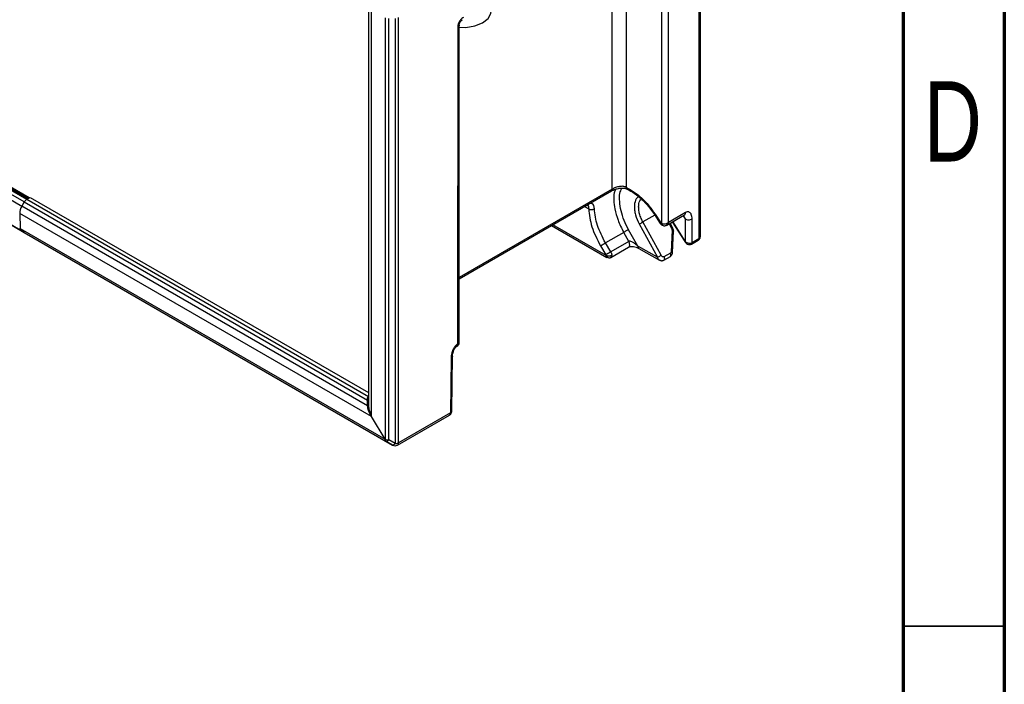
# Model space of a CAD drawing. Header units: millimetres. Extents: x 15 to 415, y 5 to 292.
# Tile 11 of 15: x 366 to 415, y 146 to 178. Entities that reach past the tile are written whole.
import ezdxf

# ---------------------------------------------------------------- set-up
doc = ezdxf.new("R2010")
doc.units = ezdxf.units.MM
doc.styles.add('SLDTEXTSTYLE0', font='TXT', dxfattribs={"width": 0.75})

msp = doc.modelspace()

# ---------------------------------------------------------------- linework, layer by layer
at = {"color": 7, "linetype": 'Continuous', "lineweight": 70}
for p, q in [((415, 292), (415, 5)), ((410, 287), (410, 10))]:
    msp.add_line(p, q, dxfattribs=at)
at = {"color": 7, "linetype": 'Continuous', "lineweight": 25}
for p, q in [((366.41, 169.268), (311.963, 200.7)), ((366.535, 169.485), (312.088, 200.916)), ((312.213, 201.048), (366.66, 169.617)), ((312.284, 201.089), (366.731, 169.657)), ((366.775, 169.683), (312.359, 201.097)), ((311.911, 199.505), (366.359, 168.073)), ((366.535, 167.971), (312.088, 199.403)), ((399.895, 187.173), (399.895, 167.657)), ((399.968, 167.781), (399.968, 187.275)), ((398.043, 184.133), (398.043, 168.425)), ((398.387, 168.471), (398.387, 184.138)), ((395.614, 170.121), (395.614, 182.638)), ((396.302, 182.624), (396.302, 170.217)), ((383.558, 179.17), (383.558, 159.435)), ((383.712, 158.872), (383.713, 178.961)), ((384.382, 178.583), (384.38, 157.751)), ((384.555, 157.713), (384.555, 178.558)), ((384.868, 178.558), (384.868, 157.532)), ((385.045, 157.574), (385.045, 178.6)), ((388.04, 162.529), (388.04, 178.225)), ((387.967, 178.123), (387.965, 162.458)), ((395.614, 170.121), (388.04, 165.749)), ((388.04, 165.681), (395.573, 170.029)), ((366.535, 169.485), (366.41, 169.268)), ((366.535, 169.485), (366.414, 169.274)), ((366.535, 169.485), (383.508, 159.687)), ((366.66, 169.617), (366.826, 169.712)), ((366.731, 169.657), (366.66, 169.617)), ((366.66, 169.617), (383.558, 159.862)), ((366.826, 169.712), (383.558, 160.054)), ((366.411, 169.268), (366.414, 169.274)), ((383.508, 159.406), (366.414, 169.274)), ((388.04, 165.681), (394.269, 169.276)), ((394.245, 169.263), (394.448, 169.146)), ((397.422, 169.239), (397.703, 168.857)), ((366.311, 168.916), (366.327, 168.171)), ((383.712, 158.872), (366.311, 168.916)), ((397.717, 168.836), (397.126, 168.495)), ((398.028, 166.847), (397.126, 168.495)), ((397.703, 168.857), (397.982, 168.427)), ((397.737, 168.88), (398.016, 168.45)), ((398.31, 168.342), (399.189, 168.849)), ((399.241, 168.964), (398.387, 168.471)), ((398.581, 168.498), (399.194, 167.523)), ((399.215, 167.54), (398.605, 168.512)), ((399.111, 168.804), (399.209, 168.645)), ((399.139, 168.82), (399.209, 168.645)), ((399.209, 168.645), (399.215, 167.54)), ((399.568, 167.469), (399.562, 168.647)), ((366.327, 168.171), (384.38, 157.751)), ((366.359, 168.073), (366.535, 167.971)), ((366.379, 168.062), (384.43, 157.641)), ((392.613, 168.321), (395.344, 166.745)), ((395.303, 166.842), (392.678, 168.358)), ((396.878, 167.298), (396.421, 168.114)), ((396.942, 168.396), (397.843, 166.748)), ((398.424, 168.408), (398.544, 168.181)), ((398.597, 168.215), (398.479, 168.439)), ((398.567, 168.087), (398.52, 167.022)), ((398.591, 166.979), (398.638, 168.044)), ((366.535, 167.971), (384.743, 157.46)), ((396.177, 167.979), (395.276, 167.459)), ((396.427, 167.533), (395.537, 167.019)), ((396.427, 167.533), (396.177, 167.979)), ((399.537, 167.4), (399.863, 167.588)), ((399.895, 167.657), (399.568, 167.469)), ((399.863, 167.589), (399.864, 167.591)), ((399.968, 167.781), (399.966, 167.775)), ((395.031, 167.317), (395.292, 166.877)), ((395.537, 167.019), (395.276, 167.459)), ((395.544, 166.745), (396.423, 167.252)), ((397.843, 166.748), (396.878, 167.298)), ((396.93, 167.185), (397.94, 166.609)), ((395.543, 166.747), (395.537, 166.746)), ((397.941, 166.611), (397.892, 166.653)), ((398.158, 166.605), (398.156, 166.604)), ((398.158, 166.604), (398.485, 166.792)), ((398.489, 166.959), (398.162, 166.77)), ((387.909, 162.337), (387.94, 162.355)), ((387.638, 161.763), (387.609, 159.054)), ((387.682, 159.154), (387.711, 161.863)), ((383.508, 159.406), (383.508, 159.687)), ((384.38, 157.751), (383.712, 158.872)), ((384.993, 157.46), (387.557, 158.94)), ((387.609, 159.054), (385.045, 157.574)), ((384.743, 157.46), (384.43, 157.641)), ((384.868, 157.532), (384.555, 157.713))]:
    msp.add_line(p, q, dxfattribs=at)
at = {"color": 7, "linetype": 'Continuous', "lineweight": 35}
for p, q in [((415, 148.5), (410, 148.5)), ((410, 148.5), (415, 148.5))]:
    msp.add_line(p, q, dxfattribs=at)
at = {"color": 7, "linetype": 'Continuous', "lineweight": 25, "flags": 128}
msp.add_lwpolyline([(388.04, 178.123), (388.371, 178.12), (388.815, 178.19), (389.196, 178.34), (389.472, 178.553), (389.613, 178.807), (389.627, 178.924)], dxfattribs=at)
at = {"color": 7, "linetype": 'Continuous', "lineweight": 25}
for centre, radius, start, end in [((366.851, 169.311), 0.361, 121.9547, 151.1444), ((367.028, 168.895), 0.721, 148.8563, 178.0435), ((395.86, 170.634), 2.486, 295.7975, 300.6177), ((398.047, 168.384), 0.585, 122.0348, 126.054), ((366.432, 168.175), 0.126, 174.3796, 234.302), ((384.868, 157.676), 0.25, 239.9992, 300), ((384.92, 157.562), 0.126, 305.698, 5.6204)]:
    msp.add_arc(centre, radius, start, end, dxfattribs=at)
for points, knots in [([(388.25, 178.613), (388.227, 178.598), (388.179, 178.566), (388.116, 178.499), (388.063, 178.428), (388.014, 178.337), (387.975, 178.23), (387.969, 178.157), (387.967, 178.123)], [0, 0, 0, 0, 0.160414, 0.321604, 0.454942, 0.589004, 0.81117, 1, 1, 1, 1]), ([(388.039, 178.225), (388.039, 178.224), (388.045, 178.205), (388.025, 178.166), (387.986, 178.137), (387.967, 178.123)], [0, 0, 0, 0, 0.035447, 0.517724, 1, 1, 1, 1]), ([(388.04, 178.225), (388.041, 178.237), (388.042, 178.261), (388.051, 178.301), (388.066, 178.341), (388.086, 178.381), (388.11, 178.418), (388.147, 178.462), (388.178, 178.484), (388.198, 178.499)], [0, 0, 0, 0, 0.124376, 0.249243, 0.374457, 0.499882, 0.625382, 0.750842, 1, 1, 1, 1]), ([(395.614, 170.121), (395.612, 170.104), (395.609, 170.071), (395.593, 170.041), (395.576, 170.034), (395.571, 170.031)], [0, 0, 0, 0, 0.410405, 0.82081, 1, 1, 1, 1]), ([(395.573, 170.029), (395.601, 170.044), (395.656, 170.074), (395.788, 170.125), (395.967, 170.17), (396.18, 170.181), (396.293, 170.142), (396.349, 170.123)], [0, 0, 0, 0, 0.131022, 0.261354, 0.515921, 0.761784, 1, 1, 1, 1]), ([(396.302, 170.217), (396.253, 170.233), (396.151, 170.267), (395.962, 170.252), (395.802, 170.208), (395.686, 170.16), (395.638, 170.134), (395.614, 170.121)], [0, 0, 0, 0, 0.237097, 0.487116, 0.744366, 0.87609, 1, 1, 1, 1]), ([(395.771, 170.115), (395.749, 170.056), (395.65, 169.795), (395.705, 169.245), (395.882, 168.567), (396.075, 168.183), (396.177, 167.979)], [0, 0, 0, 0, 0.11177, 0.491019, 0.729542, 1, 1, 1, 1]), ([(396.421, 168.114), (396.344, 168.266), (396.187, 168.572), (396.037, 169.049), (395.97, 169.502), (395.965, 169.902), (396.047, 170.085), (396.083, 170.166)], [0, 0, 0, 0, 0.206853, 0.418245, 0.629103, 0.836473, 1, 1, 1, 1]), ([(396.302, 170.217), (396.568, 170.058), (397.1, 169.74), (397.525, 169.166), (397.737, 168.88)], [0, 0, 0, 0, 0.500794, 1, 1, 1, 1]), ([(396.35, 170.123), (396.348, 170.124), (396.339, 170.127), (396.326, 170.139), (396.308, 170.167), (396.304, 170.197), (396.302, 170.217)], [0, 0, 0, 0, 0.055707, 0.304291, 0.547722, 1, 1, 1, 1]), ([(396.349, 170.123), (396.472, 170.056), (396.718, 169.922), (397.074, 169.62), (397.313, 169.388), (397.416, 169.246), (397.422, 169.239)], [0, 0, 0, 0, 0.326724, 0.654237, 0.982578, 1, 1, 1, 1]), ([(396.967, 169.806), (396.906, 169.756), (396.771, 169.646), (396.7, 169.371), (396.707, 169.088), (396.764, 168.779), (396.872, 168.546), (396.942, 168.396)], [0, 0, 0, 0, 0.208865, 0.4625003, 0.6024838, 0.7426782, 1, 1, 1, 1]), ([(397.126, 168.495), (397.088, 168.572), (397.013, 168.723), (396.946, 168.949), (396.914, 169.154), (396.92, 169.381), (396.959, 169.557), (397.031, 169.623), (397.046, 169.636)], [0, 0, 0, 0, 0.1780351, 0.3469786, 0.5068247, 0.6575679, 0.9306422, 1, 1, 1, 1]), ([(394.269, 169.276), (394.301, 169.295), (394.363, 169.33), (394.375, 169.332), (394.38, 169.333)], [0, 0, 0, 0, 0.51787, 1, 1, 1, 1]), ([(394.382, 169.332), (394.401, 169.314), (394.439, 169.28), (394.445, 169.19), (394.448, 169.146)], [0, 0, 0, 0, 0.513263, 1, 1, 1, 1]), ([(394.448, 169.146), (394.467, 169.136), (394.498, 169.121), (394.548, 169.112), (394.589, 169.11), (394.63, 169.113), (394.68, 169.123), (394.711, 169.139), (394.73, 169.149)], [0, 0, 0, 0, 0.239479, 0.368375, 0.499999, 0.631624, 0.76052, 1, 1, 1, 1]), ([(394.448, 169.146), (394.479, 168.851), (394.541, 168.263), (394.868, 167.632), (395.031, 167.317)], [0, 0, 0, 0, 0.500794, 1, 1, 1, 1]), ([(394.73, 169.149), (394.724, 169.206), (394.712, 169.323), (394.622, 169.402), (394.541, 169.424), (394.482, 169.4), (394.482, 169.4)], [0, 0, 0, 0, 0.311308, 0.644693, 0.997722, 1, 1, 1, 1]), ([(395.276, 167.459), (395.124, 167.75), (394.82, 168.333), (394.76, 168.877), (394.73, 169.149)], [0, 0, 0, 0, 0.4991679, 1, 1, 1, 1]), ([(399.562, 168.647), (399.554, 168.724), (399.541, 168.859), (399.463, 168.961), (399.394, 168.994), (399.343, 168.998), (399.291, 168.989), (399.258, 168.972), (399.241, 168.964)], [0, 0, 0, 0, 0.354972, 0.620932, 0.727891, 0.829531, 0.915591, 1, 1, 1, 1]), ([(399.188, 168.851), (399.196, 168.856), (399.217, 168.868), (399.236, 168.907), (399.239, 168.945), (399.241, 168.964)], [0, 0, 0, 0, 0.261352, 0.630676, 1, 1, 1, 1]), ([(398.016, 168.45), (398.009, 168.446), (397.997, 168.437), (397.986, 168.43), (397.981, 168.427), (397.982, 168.427), (397.982, 168.427)], [0, 0, 0, 0, 0.307998, 0.615997, 0.923995, 1, 1, 1, 1]), ([(397.982, 168.427), (397.988, 168.417), (398.002, 168.397), (398.029, 168.37), (398.059, 168.346), (398.082, 168.335), (398.093, 168.329)], [0, 0, 0, 0, 0.2365705, 0.4823035, 0.7369027, 1, 1, 1, 1]), ([(398.016, 168.45), (398.018, 168.447), (398.021, 168.441), (398.028, 168.434), (398.035, 168.429), (398.04, 168.426), (398.043, 168.425)], [0, 0, 0, 0, 0.255316, 0.499996, 0.744679, 1, 1, 1, 1]), ([(398.043, 168.425), (398.065, 168.416), (398.109, 168.398), (398.197, 168.394), (398.283, 168.412), (398.348, 168.442), (398.376, 168.463), (398.387, 168.471)], [0, 0, 0, 0, 0.210018, 0.43145, 0.694778, 0.88719, 1, 1, 1, 1]), ([(398.043, 168.425), (398.046, 168.405), (398.05, 168.374), (398.068, 168.346), (398.082, 168.333), (398.091, 168.33), (398.093, 168.33)], [0, 0, 0, 0, 0.44834, 0.689626, 0.936013, 1, 1, 1, 1]), ([(398.093, 168.329), (398.115, 168.321), (398.156, 168.306), (398.217, 168.308), (398.27, 168.321), (398.299, 168.336), (398.312, 168.343)], [0, 0, 0, 0, 0.3008735, 0.5681703, 0.7995135, 1, 1, 1, 1]), ([(398.387, 168.471), (398.384, 168.458), (398.377, 168.425), (398.355, 168.376), (398.326, 168.356), (398.31, 168.346)], [0, 0, 0, 0, 0.21952, 0.595911, 1, 1, 1, 1]), ([(398.544, 168.181), (398.556, 168.188), (398.581, 168.203), (398.598, 168.214), (398.596, 168.213), (398.595, 168.213)], [0, 0, 0, 0, 0.413831, 0.827661, 1, 1, 1, 1]), ([(398.544, 168.181), (398.551, 168.165), (398.565, 168.135), (398.566, 168.103), (398.567, 168.087)], [0, 0, 0, 0, 0.516947, 1, 1, 1, 1]), ([(398.567, 168.087), (398.578, 168.084), (398.598, 168.079), (398.621, 168.068), (398.636, 168.056), (398.637, 168.048), (398.638, 168.044)], [0, 0, 0, 0, 0.250229, 0.500458, 0.750687, 1, 1, 1, 1]), ([(398.638, 168.044), (398.637, 168.074), (398.634, 168.134), (398.609, 168.188), (398.597, 168.215)], [0, 0, 0, 0, 0.5157984, 1, 1, 1, 1]), ([(396.422, 167.254), (396.426, 167.255), (396.443, 167.262), (396.462, 167.292), (396.476, 167.341), (396.474, 167.401), (396.459, 167.468), (396.438, 167.511), (396.427, 167.533)], [0, 0, 0, 0, 0.05534, 0.244272, 0.433204, 0.622136, 0.811068, 1, 1, 1, 1]), ([(396.878, 167.298), (396.826, 167.347), (396.737, 167.429), (396.602, 167.511), (396.509, 167.542), (396.455, 167.544), (396.436, 167.536), (396.427, 167.533)], [0, 0, 0, 0, 0.410107, 0.692119, 0.870344, 0.939268, 1, 1, 1, 1]), ([(399.194, 167.523), (399.21, 167.5), (399.246, 167.452), (399.313, 167.407), (399.376, 167.382), (399.43, 167.373), (399.487, 167.377), (399.521, 167.393), (399.538, 167.401)], [0, 0, 0, 0, 0.211223, 0.440078, 0.565901, 0.701899, 0.847342, 1, 1, 1, 1]), ([(399.196, 167.524), (399.195, 167.524), (399.194, 167.524), (399.207, 167.534), (399.215, 167.54)], [0, 0, 0, 0, 0.362861, 1, 1, 1, 1]), ([(399.215, 167.54), (399.232, 167.526), (399.259, 167.502), (399.322, 167.466), (399.4, 167.441), (399.496, 167.438), (399.544, 167.458), (399.568, 167.469)], [0, 0, 0, 0, 0.171596, 0.282586, 0.539379, 0.776443, 1, 1, 1, 1]), ([(399.864, 167.591), (399.869, 167.593), (399.881, 167.601), (399.892, 167.624), (399.894, 167.646), (399.895, 167.657)], [0, 0, 0, 0, 0.2444256, 0.6222128, 1, 1, 1, 1]), ([(399.865, 167.59), (399.881, 167.601), (399.912, 167.623), (399.944, 167.671), (399.962, 167.722), (399.965, 167.758), (399.967, 167.775)], [0, 0, 0, 0, 0.27304, 0.533073, 0.776004, 1, 1, 1, 1]), ([(399.895, 167.657), (399.905, 167.664), (399.927, 167.679), (399.949, 167.708), (399.965, 167.742), (399.967, 167.768), (399.968, 167.781)], [0, 0, 0, 0, 0.2403869, 0.4865623, 0.7394749, 1, 1, 1, 1]), ([(396.42, 167.25), (396.436, 167.258), (396.469, 167.275), (396.549, 167.29), (396.664, 167.283), (396.805, 167.248), (396.886, 167.208), (396.927, 167.187)], [0, 0, 0, 0, 0.098419, 0.200112, 0.439544, 0.71272, 1, 1, 1, 1]), ([(396.878, 167.298), (396.881, 167.274), (396.887, 167.226), (396.911, 167.189), (396.93, 167.185), (396.93, 167.185)], [0, 0, 0, 0, 0.499961, 0.999921, 1, 1, 1, 1]), ([(398.52, 167.022), (398.519, 167.015), (398.518, 167.001), (398.512, 166.983), (398.502, 166.968), (398.493, 166.962), (398.489, 166.959)], [0, 0, 0, 0, 0.2748435, 0.5238413, 0.7603942, 1, 1, 1, 1]), ([(398.52, 167.022), (398.53, 167.019), (398.551, 167.014), (398.574, 167.003), (398.589, 166.991), (398.59, 166.983), (398.591, 166.979)], [0, 0, 0, 0, 0.250276, 0.500551, 0.750827, 1, 1, 1, 1]), ([(399.568, 167.469), (399.567, 167.457), (399.565, 167.435), (399.554, 167.412), (399.542, 167.405), (399.537, 167.402)], [0, 0, 0, 0, 0.37481, 0.74962, 1, 1, 1, 1]), ([(395.292, 166.877), (395.294, 166.874), (395.297, 166.868), (395.3, 166.859), (395.302, 166.85), (395.303, 166.845), (395.303, 166.842)], [0, 0, 0, 0, 0.255316, 0.499996, 0.744679, 1, 1, 1, 1]), ([(395.585, 166.842), (395.566, 166.832), (395.535, 166.817), (395.485, 166.807), (395.444, 166.804), (395.403, 166.807), (395.353, 166.817), (395.322, 166.832), (395.303, 166.842)], [0, 0, 0, 0, 0.239495, 0.368386, 0.500001, 0.631616, 0.760506, 1, 1, 1, 1]), ([(395.345, 166.747), (395.342, 166.748), (395.327, 166.751), (395.31, 166.783), (395.305, 166.823), (395.303, 166.842)], [0, 0, 0, 0, 0.10024, 0.561981, 1, 1, 1, 1]), ([(395.385, 166.74), (395.384, 166.739), (395.368, 166.732), (395.356, 166.74), (395.345, 166.747)], [0, 0, 0, 0, 0.085007, 1, 1, 1, 1]), ([(395.386, 166.74), (395.394, 166.736), (395.418, 166.726), (395.458, 166.721), (395.503, 166.725), (395.53, 166.738), (395.543, 166.744)], [0, 0, 0, 0, 0.1597028, 0.448967, 0.7304185, 1, 1, 1, 1]), ([(395.585, 166.842), (395.583, 166.823), (395.578, 166.783), (395.561, 166.751), (395.546, 166.748), (395.543, 166.747)], [0, 0, 0, 0, 0.438821, 0.899761, 1, 1, 1, 1]), ([(397.892, 166.653), (397.89, 166.654), (397.879, 166.663), (397.862, 166.696), (397.85, 166.728), (397.843, 166.748)], [0, 0, 0, 0, 0.07762, 0.439785, 1, 1, 1, 1]), ([(397.893, 166.654), (397.911, 166.638), (397.943, 166.61), (397.998, 166.588), (398.05, 166.577), (398.106, 166.58), (398.139, 166.595), (398.156, 166.603)], [0, 0, 0, 0, 0.237743, 0.409755, 0.595183, 0.792943, 1, 1, 1, 1]), ([(398.162, 166.77), (398.157, 166.768), (398.148, 166.764), (398.126, 166.762), (398.095, 166.772), (398.057, 166.801), (398.038, 166.831), (398.028, 166.847)], [0, 0, 0, 0, 0.1017619, 0.2028687, 0.4244, 0.6913918, 1, 1, 1, 1]), ([(398.162, 166.77), (398.168, 166.757), (398.181, 166.731), (398.189, 166.692), (398.19, 166.656), (398.181, 166.627), (398.17, 166.609), (398.16, 166.606), (398.158, 166.605)], [0, 0, 0, 0, 0.1896675, 0.379335, 0.5690025, 0.75867, 0.9483375, 1, 1, 1, 1]), ([(398.484, 166.792), (398.5, 166.803), (398.532, 166.826), (398.566, 166.875), (398.586, 166.927), (398.589, 166.962), (398.591, 166.979)], [0, 0, 0, 0, 0.274253, 0.5347477, 0.7773066, 1, 1, 1, 1]), ([(398.484, 166.793), (398.486, 166.794), (398.496, 166.798), (398.508, 166.815), (398.517, 166.844), (398.516, 166.88), (398.507, 166.92), (398.495, 166.946), (398.489, 166.959)], [0, 0, 0, 0, 0.0516625, 0.24133, 0.4309975, 0.620665, 0.8103325, 1, 1, 1, 1]), ([(387.965, 162.458), (387.956, 162.452), (387.946, 162.446), (387.935, 162.437), (387.908, 162.414), (387.862, 162.374), (387.804, 162.299), (387.734, 162.183), (387.658, 161.993), (387.645, 161.846), (387.638, 161.763)], [0, 0, 0, 0, 0.045763, 0.0471736, 0.0584509, 0.1821863, 0.286151, 0.3961605, 0.6602466, 1, 1, 1, 1]), ([(387.711, 161.863), (387.714, 161.905), (387.719, 161.977), (387.745, 162.073), (387.769, 162.136), (387.795, 162.196), (387.829, 162.256), (387.87, 162.31), (387.898, 162.329), (387.912, 162.339)], [0, 0, 0, 0, 0.275172, 0.477518, 0.543382, 0.631569, 0.799989, 0.89925, 1, 1, 1, 1]), ([(387.909, 162.34), (387.916, 162.344), (387.937, 162.356), (387.959, 162.396), (387.963, 162.437), (387.965, 162.458)], [0, 0, 0, 0, 0.2259598, 0.6010441, 1, 1, 1, 1]), ([(387.939, 162.354), (387.959, 162.369), (387.991, 162.392), (388.019, 162.437), (388.034, 162.475), (388.041, 162.507), (388.04, 162.524), (388.039, 162.528)], [0, 0, 0, 0, 0.357176, 0.549861, 0.746875, 0.944056, 1, 1, 1, 1]), ([(387.94, 162.358), (387.949, 162.366), (387.966, 162.378), (387.972, 162.416), (387.968, 162.443), (387.965, 162.458)], [0, 0, 0, 0, 0.410219, 0.675461, 1, 1, 1, 1]), ([(387.965, 162.458), (387.979, 162.462), (388.004, 162.47), (388.029, 162.492), (388.04, 162.513), (388.04, 162.526), (388.04, 162.529)], [0, 0, 0, 0, 0.310179, 0.582835, 0.901692, 1, 1, 1, 1]), ([(387.711, 161.863), (387.711, 161.863), (387.717, 161.845), (387.696, 161.806), (387.657, 161.778), (387.638, 161.763)], [0, 0, 0, 0, 0.000723, 0.500362, 1, 1, 1, 1]), ([(383.508, 159.687), (383.506, 159.707), (383.501, 159.746), (383.51, 159.796), (383.529, 159.837), (383.55, 159.853), (383.56, 159.861)], [0, 0, 0, 0, 0.299887, 0.560863, 0.790546, 1, 1, 1, 1]), ([(383.712, 158.872), (383.655, 158.968), (383.554, 159.14), (383.522, 159.325), (383.508, 159.406)], [0, 0, 0, 0, 0.559765, 1, 1, 1, 1]), ([(383.558, 159.435), (383.565, 159.35), (383.581, 159.155), (383.665, 158.974), (383.712, 158.872)], [0, 0, 0, 0, 0.440235, 1, 1, 1, 1]), ([(387.554, 158.938), (387.579, 158.956), (387.629, 158.992), (387.674, 159.071), (387.678, 159.128), (387.68, 159.154)], [0, 0, 0, 0, 0.350989, 0.701686, 1, 1, 1, 1]), ([(387.557, 158.94), (387.557, 158.94), (387.576, 158.944), (387.6, 158.981), (387.606, 159.03), (387.609, 159.054)], [0, 0, 0, 0, 0.000102, 0.500051, 1, 1, 1, 1]), ([(387.609, 159.054), (387.629, 159.069), (387.668, 159.098), (387.688, 159.136), (387.682, 159.154), (387.682, 159.154)], [0, 0, 0, 0, 0.4999517, 0.9999034, 1, 1, 1, 1]), ([(384.38, 157.751), (384.407, 157.74), (384.458, 157.718), (384.523, 157.715), (384.555, 157.713)], [0, 0, 0, 0, 0.513077, 1, 1, 1, 1]), ([(384.43, 157.641), (384.415, 157.653), (384.386, 157.677), (384.382, 157.726), (384.38, 157.751)], [0, 0, 0, 0, 0.486923, 1, 1, 1, 1])]:
    msp.add_open_spline(points, degree=3, knots=knots, dxfattribs=at)
for points in [[(366.66, 169.617), (366.649, 169.609), (366.626, 169.594), (366.592, 169.563), (366.561, 169.526), (366.544, 169.499), (366.535, 169.485)], [(399.209, 168.645), (399.235, 168.633), (399.287, 168.61), (399.386, 168.6), (399.485, 168.611), (399.536, 168.635), (399.562, 168.647)], [(366.379, 168.062), (366.371, 168.067), (366.356, 168.078), (366.34, 168.103), (366.329, 168.134), (366.328, 168.159), (366.327, 168.171)], [(396.421, 168.114), (396.405, 168.106), (396.374, 168.09), (396.307, 168.054), (396.237, 168.014), (396.197, 167.991), (396.177, 167.979)], [(395.031, 167.317), (395.038, 167.321), (395.053, 167.328), (395.08, 167.343), (395.111, 167.36), (395.145, 167.38), (395.18, 167.4), (395.214, 167.421), (395.247, 167.441), (395.266, 167.453), (395.276, 167.459)], [(395.537, 167.019), (395.527, 167.013), (395.508, 167), (395.475, 166.98), (395.44, 166.96), (395.406, 166.939), (395.372, 166.92), (395.341, 166.903), (395.313, 166.888), (395.299, 166.881), (395.292, 166.877)], [(395.537, 167.019), (395.544, 167.004), (395.56, 166.974), (395.575, 166.928), (395.585, 166.883), (395.585, 166.856), (395.585, 166.842)], [(397.843, 166.748), (397.855, 166.754), (397.879, 166.765), (397.93, 166.792), (397.983, 166.821), (398.013, 166.838), (398.028, 166.847)], [(383.558, 159.716), (383.557, 159.713), (383.556, 159.707), (383.545, 159.699), (383.53, 159.692), (383.515, 159.688), (383.508, 159.687)], [(383.508, 159.406), (383.515, 159.408), (383.53, 159.411), (383.545, 159.419), (383.556, 159.427), (383.557, 159.432), (383.558, 159.435)], [(384.43, 157.641), (384.437, 157.639), (384.451, 157.635), (384.482, 157.647), (384.517, 157.673), (384.542, 157.7), (384.555, 157.713)], [(384.868, 157.532), (384.856, 157.519), (384.831, 157.491), (384.796, 157.466), (384.765, 157.453), (384.751, 157.458), (384.743, 157.46)], [(384.868, 157.532), (384.885, 157.533), (384.918, 157.534), (384.965, 157.542), (385.009, 157.555), (385.033, 157.568), (385.045, 157.574)]]:
    msp.add_open_spline(points, degree=3, dxfattribs=at)

# ---------------------------------------------------------------- texts
at = {"color": 7, "linetype": 'Continuous', "lineweight": 0, "insert": (412.453, 175.454), "char_height": 3.969, "attachment_point": 2, "style": 'SLDTEXTSTYLE0'}
msp.add_mtext('D', dxfattribs=at)

doc.saveas('drawing.dxf')
